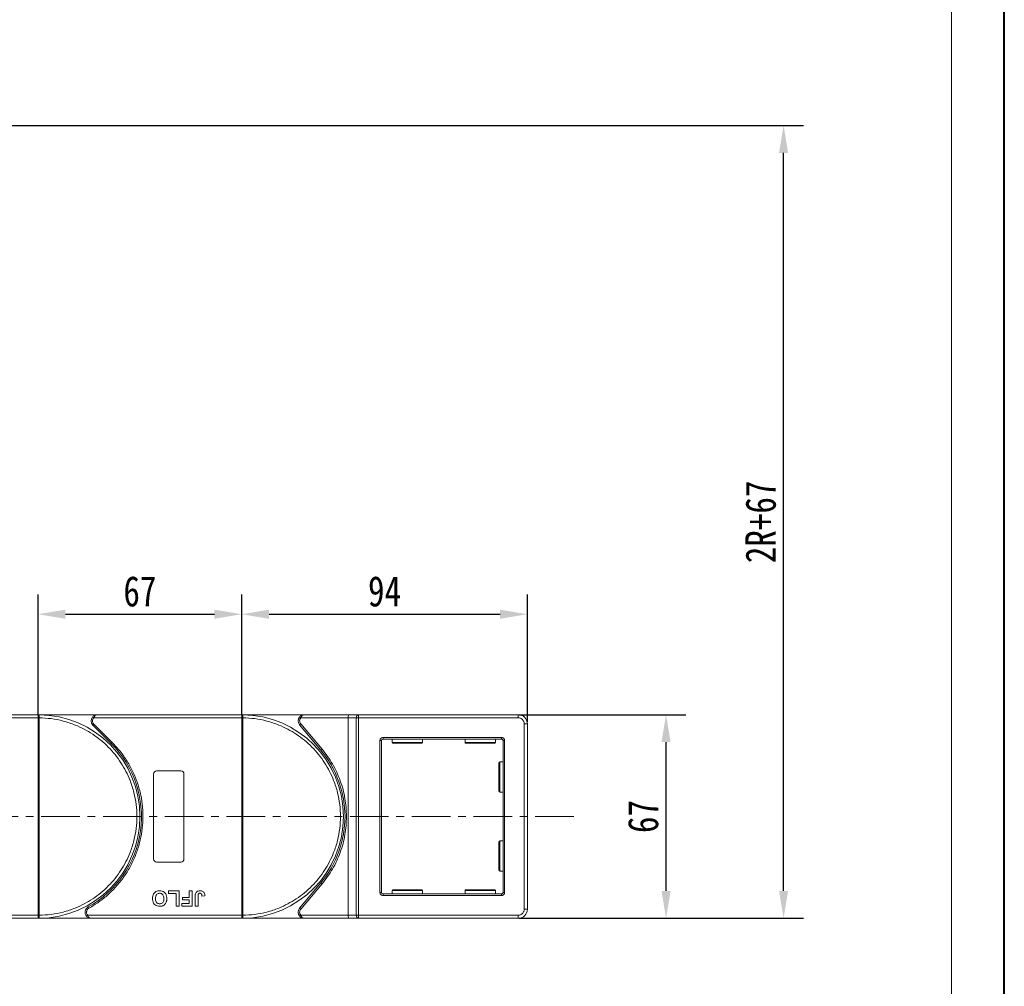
# Model space of a CAD drawing. Header units: millimetres. Extents: x 4144 to 5605, y 218 to 1251.
# Tile 25 of 45: x 5281 to 5605, y 614 to 932. Entities that reach past the tile are written whole.
import ezdxf

# ---------------------------------------------------------------- set-up
doc = ezdxf.new("R2010")
doc.units = ezdxf.units.MM
doc.linetypes.add('CENTERX2', pattern=[20.32, 12.7, -2.54, 2.54, -2.54])
doc.styles.get("Standard").update_dxf_attribs({"font": '仿宋_GB2312.ttf', "width": 0.8})
doc.dimstyles.new('副本 ISO-45.1', dxfattribs={"dimtxt": 10, "dimasz": 9, "dimexe": 6.5, "dimexo": 0.625, "dimgap": 2.5, "dimtad": 1, "dimdsep": 46, "dimtxsty": 'Standard', "dimcen": 2.5, "dimadec": 0, "dimazin": 0, "dimtfac": 1, "dimtmove": 0, "dimatfit": 3, "dimfxl": 0, "dimarcsym": 0})

# ---------------------------------------------------------------- blocks, each defined once
blk = doc.blocks.new('*D1854')
at = {"color": 0, "lineweight": -2}
for p, q in [((5444.94, 703.49), (5499.82, 703.49)), ((5493.32, 645.49), (5493.32, 694.49)), ((5444.94, 636.49), (5499.82, 636.49))]:
    blk.add_line(p, q, dxfattribs=at)
at = {"color": 0, "lineweight": 9}
for points in [[(5491.82, 694.49), (5494.82, 694.49), (5493.32, 703.49)], [(5491.82, 645.49), (5494.82, 645.49), (5493.32, 636.49)]]:
    blk.add_solid(points, dxfattribs=at)
at = {"layer": 'Defpoints', "color": 0, "lineweight": 9}
for p in [(5444.31, 703.49), (5493.32, 703.49), (5444.31, 636.49)]:
    blk.add_point(p, dxfattribs=at)
at = {"color": 0, "lineweight": 9, "insert": (5485.82, 669.99), "char_height": 10, "attachment_point": 5, "rotation": 90}
blk.add_mtext('67', dxfattribs=at)
blk = doc.blocks.new('*D1847')
at = {"color": 0, "lineweight": -2}
for p, q in [((5023.18, 897.47), (5538.5, 897.47)), ((5532, 645.49), (5532, 888.47)), ((5444.94, 636.49), (5538.5, 636.49))]:
    blk.add_line(p, q, dxfattribs=at)
at = {"color": 0, "lineweight": 9}
for points in [[(5530.5, 888.47), (5533.5, 888.47), (5532, 897.47)], [(5530.5, 645.49), (5533.5, 645.49), (5532, 636.49)]]:
    blk.add_solid(points, dxfattribs=at)
at = {"layer": 'Defpoints', "color": 0, "lineweight": 9}
for p in [(5022.56, 897.47), (5532, 897.47), (5444.31, 636.49)]:
    blk.add_point(p, dxfattribs=at)
at = {"color": 0, "lineweight": 9, "insert": (5524.5, 766.98), "char_height": 10, "attachment_point": 5, "rotation": 90}
blk.add_mtext('2R+67', dxfattribs=at)
blk = doc.blocks.new('*D1850')
at = {"color": 0, "lineweight": -2}
for p, q in [((5353.68, 703.61), (5353.68, 743.08)), ((5447.68, 701.11), (5447.68, 743.08)), ((5362.68, 736.58), (5438.68, 736.58))]:
    blk.add_line(p, q, dxfattribs=at)
at = {"color": 0, "lineweight": 9}
for points in [[(5362.68, 738.08), (5362.68, 735.08), (5353.68, 736.58)], [(5438.68, 738.08), (5438.68, 735.08), (5447.68, 736.58)]]:
    blk.add_solid(points, dxfattribs=at)
at = {"layer": 'Defpoints', "color": 0, "lineweight": 9}
for p in [(5447.68, 736.58), (5353.68, 702.99), (5447.68, 700.49)]:
    blk.add_point(p, dxfattribs=at)
at = {"color": 0, "lineweight": 9, "insert": (5400.68, 744.08), "char_height": 10, "attachment_point": 5}
blk.add_mtext('94', dxfattribs=at)
blk = doc.blocks.new('*D1851')
at = {"color": 0, "lineweight": -2}
for p, q in [((5286.68, 703.26), (5286.68, 743.08)), ((5353.68, 703.61), (5353.68, 743.08)), ((5295.68, 736.58), (5344.68, 736.58))]:
    blk.add_line(p, q, dxfattribs=at)
at = {"color": 0, "lineweight": 9}
for points in [[(5295.68, 738.08), (5295.68, 735.08), (5286.68, 736.58)], [(5344.68, 738.08), (5344.68, 735.08), (5353.68, 736.58)]]:
    blk.add_solid(points, dxfattribs=at)
at = {"layer": 'Defpoints', "color": 0, "lineweight": 9}
for p in [(5353.68, 736.58), (5286.68, 702.63), (5353.68, 702.99)]:
    blk.add_point(p, dxfattribs=at)
at = {"color": 0, "lineweight": 9, "insert": (5320.18, 744.08), "char_height": 10, "attachment_point": 5}
blk.add_mtext('67', dxfattribs=at)

msp = doc.modelspace()

# ---------------------------------------------------------------- linework, layer by layer
at = {"color": 7, "lineweight": 40}
msp.add_line((5604.637, 217.509), (5604.637, 1250.523), dxfattribs=at)
at = {"color": 7, "lineweight": 13}
msp.add_line((5587.246, 234.9), (5587.246, 1233.132), dxfattribs=at)
at = {"color": 7, "linetype": 'Continuous', "lineweight": 15}
for p, q in [((5286.679, 703.485), (5239.091, 703.485)), ((5286.679, 703.485), (5286.913, 703.484)), ((5306.091, 703.485), (5286.679, 703.485)), ((5353.679, 703.485), (5306.091, 703.485)), ((5374.242, 703.485), (5353.679, 703.485)), ((5353.679, 703.485), (5353.913, 703.484)), ((5389.139, 703.485), (5374.242, 703.485)), ((5392.139, 703.485), (5389.139, 703.485)), ((5392.139, 703.485), (5392.139, 702.485)), ((5444.679, 703.485), (5392.139, 703.485)), ((5444.679, 702.485), (5444.679, 703.485)), ((5237.973, 702.485), (5286.679, 702.485)), ((5286.679, 637.487), (5286.679, 702.483)), ((5286.679, 702.483), (5287.029, 702.483)), ((5287.029, 702.486), (5287.029, 702.483)), ((5287.029, 702.483), (5287.029, 637.487)), ((5304.6, 702.819), (5304.973, 702.485)), ((5305.03, 700.425), (5304.677, 700.071)), ((5304.677, 700.071), (5310.721, 694.027)), ((5304.973, 702.485), (5353.679, 702.485)), ((5305.03, 700.425), (5311.075, 694.38)), ((5353.679, 637.487), (5353.679, 702.483)), ((5353.679, 702.483), (5354.029, 702.483)), ((5354.029, 702.486), (5354.029, 702.483)), ((5354.029, 702.483), (5354.029, 637.487)), ((5373.093, 700.521), (5372.71, 700.2)), ((5372.71, 700.2), (5379.725, 691.84)), ((5373.124, 702.485), (5372.752, 702.819)), ((5380.108, 692.161), (5373.093, 700.521)), ((5373.124, 702.485), (5388.679, 702.485)), ((5388.679, 702.485), (5391.38, 702.485)), ((5388.679, 702.485), (5388.679, 637.485)), ((5391.38, 637.485), (5391.38, 702.485)), ((5391.38, 702.485), (5392.139, 702.485)), ((5392.139, 702.485), (5392.139, 637.485)), ((5392.139, 702.485), (5444.679, 702.485)), ((5446.679, 700.485), (5446.679, 639.485)), ((5447.679, 700.485), (5446.679, 700.485)), ((5447.679, 639.485), (5447.679, 700.485)), ((5311.075, 694.38), (5310.721, 694.027)), ((5399.179, 644.985), (5399.179, 694.985)), ((5399.179, 694.985), (5399.679, 694.985)), ((5399.679, 644.985), (5399.679, 694.985)), ((5400.179, 695.985), (5439.179, 695.985)), ((5400.179, 695.985), (5400.179, 695.485)), ((5439.179, 695.485), (5400.179, 695.485)), ((5403.179, 695.485), (5403.179, 694.385)), ((5403.179, 694.385), (5413.179, 694.385)), ((5413.179, 694.385), (5413.179, 695.485)), ((5427.179, 695.485), (5427.179, 694.385)), ((5427.179, 694.385), (5437.179, 694.385)), ((5437.179, 694.385), (5437.179, 695.485)), ((5439.179, 695.985), (5439.179, 695.485)), ((5439.679, 644.985), (5439.679, 694.985)), ((5439.679, 694.985), (5440.179, 694.985)), ((5440.179, 694.985), (5440.179, 644.985)), ((5379.725, 691.84), (5380.108, 692.161)), ((5439.679, 687.985), (5438.579, 687.985)), ((5438.579, 687.985), (5438.579, 677.985)), ((5324.679, 655.985), (5324.679, 683.985)), ((5325.679, 684.985), (5333.679, 684.985)), ((5334.679, 683.985), (5334.679, 655.985)), ((5438.579, 677.985), (5439.679, 677.985)), ((5439.679, 661.985), (5438.579, 661.985)), ((5438.579, 661.985), (5438.579, 651.985)), ((5333.679, 654.985), (5325.679, 654.985)), ((5438.579, 651.985), (5439.679, 651.985)), ((5379.725, 648.131), (5372.71, 639.771)), ((5379.725, 648.131), (5380.108, 647.809)), ((5329.564, 645.485), (5333.09, 645.485)), ((5329.564, 644.652), (5329.564, 645.485)), ((5333.09, 645.485), (5333.09, 640.485)), ((5336.359, 645.485), (5337.32, 645.485)), ((5336.359, 643.37), (5336.359, 645.485)), ((5337.32, 645.485), (5337.32, 640.485)), ((5373.093, 639.449), (5380.108, 647.809)), ((5399.179, 644.985), (5399.679, 644.985)), ((5403.179, 645.585), (5403.179, 644.485)), ((5413.179, 645.585), (5403.179, 645.585)), ((5413.179, 644.485), (5413.179, 645.585)), ((5427.179, 645.585), (5427.179, 644.485)), ((5437.179, 645.585), (5427.179, 645.585)), ((5437.179, 644.485), (5437.179, 645.585)), ((5440.179, 644.985), (5439.679, 644.985)), ((5332.128, 644.652), (5329.564, 644.652)), ((5332.128, 640.485), (5332.128, 644.652)), ((5334.243, 643.37), (5336.359, 643.37)), ((5334.243, 642.537), (5334.243, 643.37)), ((5336.359, 642.537), (5334.243, 642.537)), ((5336.359, 641.319), (5336.359, 642.537)), ((5338.346, 640.485), (5338.346, 643.637)), ((5339.308, 643.721), (5339.308, 640.485)), ((5340.59, 643.819), (5341.551, 643.883)), ((5400.179, 643.985), (5400.179, 644.485)), ((5400.179, 644.485), (5439.179, 644.485)), ((5439.179, 643.985), (5400.179, 643.985)), ((5439.179, 643.985), (5439.179, 644.485)), ((5303.14, 640.235), (5303.382, 639.798)), ((5333.09, 640.485), (5332.128, 640.485)), ((5333.923, 640.485), (5333.923, 641.319)), ((5333.923, 641.319), (5336.359, 641.319)), ((5337.32, 640.485), (5333.923, 640.485)), ((5339.308, 640.485), (5338.346, 640.485)), ((5372.71, 639.771), (5373.093, 639.449)), ((5447.679, 639.485), (5446.679, 639.485)), ((5286.679, 637.485), (5235.99, 637.485)), ((5237.108, 636.485), (5286.679, 636.485)), ((5287.029, 637.487), (5286.679, 637.487)), ((5286.913, 636.486), (5286.679, 636.485)), ((5286.679, 636.485), (5304.108, 636.485)), ((5287.029, 637.487), (5287.029, 637.484)), ((5302.99, 637.485), (5302.617, 637.152)), ((5353.679, 637.485), (5302.99, 637.485)), ((5304.108, 636.485), (5353.679, 636.485)), ((5354.029, 637.487), (5353.679, 637.487)), ((5353.913, 636.486), (5353.679, 636.485)), ((5353.679, 636.485), (5374.242, 636.485)), ((5354.029, 637.487), (5354.029, 637.484)), ((5373.124, 637.485), (5372.752, 637.152)), ((5388.679, 637.485), (5373.124, 637.485)), ((5374.242, 636.485), (5389.139, 636.485)), ((5391.38, 637.485), (5388.679, 637.485)), ((5389.139, 636.485), (5392.139, 636.485)), ((5392.139, 637.485), (5391.38, 637.485)), ((5444.679, 637.485), (5392.139, 637.485)), ((5392.139, 636.485), (5392.139, 637.485)), ((5392.139, 636.485), (5444.679, 636.485)), ((5444.679, 636.485), (5444.679, 637.485))]:
    msp.add_line(p, q, dxfattribs=at)
at = {"color": 1, "linetype": 'CENTERX2', "lineweight": 13}
msp.add_line((5462.978, 669.985), (4757.166, 669.985), dxfattribs=at)
at = {"color": 7, "linetype": 'Continuous', "lineweight": 15}
for centre, radius, start, end in [((5286.916, 703.189), 0.295, 90.53836, 143.36012), ((5286.679, 669.985), 33.5, 270.40019, 89.59981), ((5353.916, 703.189), 0.295, 90.53836, 143.36012), ((5353.679, 669.985), 33.5, 270.40019, 89.59981), ((5392.279, 702.591), 0.905, 98.86498, 186.71937), ((5444.679, 700.485), 3, 0, 90), ((5286.942, 672.303), 30.184, 89.8339, 90.49831), ((5306.091, 701.485), 2, 138.18969, 225), ((5353.942, 672.303), 30.184, 89.8339, 90.49831), ((5374.242, 701.485), 2, 138.18969, 220), ((5286.679, 669.985), 34, 298.95502, 45), ((5400.179, 694.985), 0.5, 90, 180), ((5403.479, 694.385), 0.3, 180, 270), ((5412.879, 694.385), 0.3, 270, 0), ((5427.479, 694.385), 0.3, 180, 270), ((5436.879, 694.385), 0.3, 270, 0), ((5439.179, 694.985), 0.5, 0, 90), ((5353.679, 669.985), 34, 320, 40), ((5438.579, 687.685), 0.3, 90, 180), ((5325.679, 683.985), 1, 90, 180), ((5333.679, 683.985), 1, 0, 90), ((5438.579, 678.285), 0.3, 180, 270), ((5438.579, 661.685), 0.3, 90, 180), ((5325.679, 655.985), 1, 180, 270), ((5333.679, 655.985), 1, 270, 360), ((5438.579, 652.285), 0.3, 180, 270), ((5400.179, 644.985), 0.5, 180, 270), ((5403.479, 645.585), 0.3, 90, 180), ((5412.879, 645.585), 0.3, 0, 90), ((5427.479, 645.585), 0.3, 90, 180), ((5436.879, 645.585), 0.3, 0, 90), ((5439.179, 644.985), 0.5, 270, 0), ((5304.108, 638.485), 2, 118.95502, 221.81031), ((5374.242, 638.485), 2, 140, 221.81031), ((5444.679, 639.485), 3, 270, 0), ((5286.942, 667.668), 30.184, 269.50169, 270.1661), ((5286.916, 636.781), 0.295, 216.63988, 269.46164), ((5353.942, 667.668), 30.184, 269.50169, 270.1661), ((5353.916, 636.781), 0.295, 216.63988, 269.46164), ((5392.279, 637.379), 0.905, 173.28063, 261.13502)]:
    msp.add_arc(centre, radius, start, end, dxfattribs=at)
for centre, start_param, end_param in [((5389.139, 702.485), 0, 1.5707963), ((5389.139, 637.485), 1.5707963, 3.1415927)]:
    msp.add_ellipse(centre, major_axis=(0, 1), ratio=0.4599349, start_param=start_param, end_param=end_param, dxfattribs=at)
for points in [[(5286.679, 703.366), (5286.679, 703.4), (5286.679, 703.47), (5286.679, 703.48), (5286.679, 703.485)], [(5353.679, 703.366), (5353.679, 703.4), (5353.679, 703.47), (5353.679, 703.48), (5353.679, 703.485)], [(5304.973, 702.485), (5304.863, 702.336), (5304.644, 702.038), (5304.609, 701.67), (5304.591, 701.485)], [(5304.591, 701.485), (5304.612, 701.287), (5304.652, 700.889), (5304.904, 700.58), (5305.03, 700.425)], [(5302.608, 638.485), (5302.625, 638.301), (5302.66, 637.932), (5302.88, 637.634), (5302.99, 637.485)], [(5286.679, 636.485), (5286.679, 636.491), (5286.679, 636.501), (5286.679, 636.57), (5286.679, 636.605)], [(5353.679, 636.485), (5353.679, 636.491), (5353.679, 636.501), (5353.679, 636.57), (5353.679, 636.605)]]:
    msp.add_open_spline(points, degree=3, dxfattribs=at)
for points, knots in [([(5286.679, 702.485), (5286.679, 702.598), (5286.679, 702.823), (5286.679, 703.121), (5286.68, 703.289), (5286.679, 703.355), (5286.679, 703.366)], [0, 0, 0, 0, 0.3133566, 0.6267132, 0.9400698, 1, 1, 1, 1]), ([(5286.913, 703.484), (5286.93, 703.482), (5286.967, 703.475), (5286.997, 703.421), (5287.016, 703.328), (5287.027, 703.182), (5287.029, 702.986), (5287.03, 702.741), (5287.03, 702.577), (5287.029, 702.486)], [0, 0, 0, 0, 0.1119973, 0.2448439, 0.3691679, 0.5008987, 0.6875333, 0.8281382, 1, 1, 1, 1]), ([(5304.6, 702.819), (5304.695, 702.912), (5304.905, 703.119), (5305.403, 703.407), (5305.821, 703.454), (5306.091, 703.485)], [0, 0, 0, 0, 0.2270634, 0.50158693, 1, 1, 1, 1]), ([(5306.091, 703.485), (5305.985, 703.472), (5305.773, 703.446), (5305.464, 703.234), (5305.185, 702.909), (5305.041, 702.621), (5304.973, 702.485)], [0, 0, 0, 0, 0.2515188, 0.5017844, 0.7656323, 1, 1, 1, 1]), ([(5353.679, 702.485), (5353.679, 702.598), (5353.679, 702.823), (5353.679, 703.121), (5353.68, 703.289), (5353.679, 703.355), (5353.679, 703.366)], [0, 0, 0, 0, 0.3133566, 0.6267132, 0.9400698, 1, 1, 1, 1]), ([(5353.913, 703.484), (5353.93, 703.482), (5353.967, 703.475), (5353.997, 703.421), (5354.016, 703.328), (5354.027, 703.182), (5354.029, 702.986), (5354.03, 702.741), (5354.03, 702.577), (5354.029, 702.486)], [0, 0, 0, 0, 0.1119973, 0.2448439, 0.3691679, 0.5008987, 0.6875333, 0.8281382, 1, 1, 1, 1]), ([(5372.752, 702.819), (5372.846, 702.912), (5373.056, 703.119), (5373.555, 703.407), (5373.973, 703.454), (5374.242, 703.485)], [0, 0, 0, 0, 0.2270634, 0.5015869, 1, 1, 1, 1]), ([(5374.242, 703.485), (5374.136, 703.472), (5373.925, 703.446), (5373.615, 703.234), (5373.336, 702.909), (5373.192, 702.621), (5373.124, 702.485)], [0, 0, 0, 0, 0.2515188, 0.5017844, 0.7656323, 1, 1, 1, 1]), ([(5286.679, 702.483), (5286.679, 702.484), (5286.679, 702.484), (5286.679, 702.485), (5286.679, 702.485), (5286.679, 702.485)], [0, 0, 0, 0, 0.3846661, 0.6923333, 1, 1, 1, 1]), ([(5287.029, 702.483), (5288.342, 702.423), (5291.008, 702.301), (5294.997, 701.487), (5298.641, 700.282), (5301.876, 698.776), (5304.702, 697.097), (5307.363, 695.129), (5310.642, 692.137), (5313.43, 688.672), (5315.632, 684.871), (5317.102, 681.619), (5318.275, 677.963), (5319.018, 673.965), (5319.259, 669.985), (5319.018, 666.005), (5318.275, 662.007), (5317.102, 658.351), (5315.632, 655.099), (5313.984, 652.256), (5312.044, 649.574), (5309.087, 646.263), (5305.653, 643.438), (5301.876, 641.195), (5298.64, 639.689), (5294.997, 638.483), (5291.008, 637.67), (5288.342, 637.547), (5287.029, 637.487)], [0, 0, 0, 0, 0.038862, 0.078912, 0.1200677, 0.1522272, 0.1843815, 0.2172151, 0.2500433, 0.3156185, 0.347778, 0.3799323, 0.4210926, 0.4611415, 0.5, 0.5388632, 0.578912, 0.6200677, 0.6522272, 0.6843815, 0.7172151, 0.7500433, 0.8156185, 0.847778, 0.8799323, 0.9210926, 0.9611404, 1, 1, 1, 1]), ([(5353.679, 702.483), (5353.679, 702.484), (5353.679, 702.484), (5353.679, 702.485), (5353.679, 702.485), (5353.679, 702.485)], [0, 0, 0, 0, 0.3846661, 0.6923333, 1, 1, 1, 1]), ([(5354.029, 702.483), (5355.342, 702.423), (5358.008, 702.301), (5361.997, 701.487), (5365.641, 700.282), (5368.876, 698.776), (5371.702, 697.097), (5374.363, 695.129), (5377.642, 692.137), (5380.43, 688.672), (5382.632, 684.871), (5384.102, 681.619), (5385.275, 677.963), (5386.018, 673.965), (5386.259, 669.985), (5386.018, 666.005), (5385.275, 662.007), (5384.102, 658.351), (5382.632, 655.099), (5380.984, 652.256), (5379.044, 649.574), (5376.087, 646.263), (5372.653, 643.438), (5368.876, 641.195), (5365.64, 639.689), (5361.997, 638.483), (5358.008, 637.67), (5355.342, 637.547), (5354.029, 637.487)], [0, 0, 0, 0, 0.038862, 0.078912, 0.1200677, 0.1522272, 0.1843815, 0.2172151, 0.2500433, 0.3156185, 0.347778, 0.3799323, 0.4210926, 0.4611415, 0.5, 0.5388632, 0.578912, 0.6200677, 0.6522272, 0.6843815, 0.7172151, 0.7500433, 0.8156185, 0.847778, 0.8799323, 0.9210926, 0.9611404, 1, 1, 1, 1]), ([(5373.093, 700.521), (5372.996, 700.665), (5372.794, 700.961), (5372.712, 701.509), (5372.811, 702.055), (5373.022, 702.345), (5373.124, 702.485)], [0, 0, 0, 0, 0.2418638, 0.5, 0.7581362, 1, 1, 1, 1]), ([(5444.679, 702.485), (5444.931, 702.458), (5445.319, 702.417), (5445.785, 702.168), (5446.104, 701.909), (5446.362, 701.591), (5446.611, 701.125), (5446.653, 700.737), (5446.679, 700.485)], [0, 0, 0, 0, 0.2394429, 0.3698071, 0.5000001, 0.6303641, 0.7605571, 1, 1, 1, 1]), ([(5311.075, 694.38), (5311.972, 693.422), (5313.767, 691.506), (5316.039, 688.239), (5317.965, 684.717), (5319.474, 680.951), (5320.532, 677.035), (5321.119, 673.062), (5321.244, 669.09), (5320.915, 665.16), (5320.145, 661.293), (5318.927, 657.51), (5317.265, 653.854), (5315.166, 650.383), (5312.674, 647.18), (5309.85, 644.328), (5306.764, 641.816), (5304.509, 640.471), (5303.382, 639.798)], [0, 0, 0, 0, 0.0616516, 0.1233073, 0.1864354, 0.25, 0.3135645, 0.3766927, 0.4383422, 0.5, 0.5616495, 0.6233073, 0.6864354, 0.75, 0.8135645, 0.8766927, 0.9383443, 1, 1, 1, 1]), ([(5399.179, 694.985), (5399.193, 695.111), (5399.214, 695.305), (5399.338, 695.538), (5399.467, 695.697), (5399.626, 695.827), (5399.859, 695.951), (5400.054, 695.972), (5400.179, 695.985)], [0, 0, 0, 0, 0.239443, 0.3695502, 0.4999998, 0.6301073, 0.760557, 1, 1, 1, 1]), ([(5403.479, 694.085), (5403.542, 694.085), (5403.639, 694.085), (5404.225, 694.085), (5404.831, 694.085), (5405.584, 694.085), (5406.679, 694.085), (5408.179, 694.085), (5409.68, 694.085), (5410.774, 694.085), (5411.527, 694.085), (5412.134, 694.085), (5412.72, 694.085), (5412.817, 694.085), (5412.879, 694.085)], [0, 0, 0, 0, 0.1197284, 0.1841803, 0.25, 0.3158197, 0.3802716, 0.5, 0.6197284, 0.6841803, 0.75, 0.8158197, 0.8802716, 1, 1, 1, 1]), ([(5427.479, 694.085), (5427.542, 694.085), (5427.639, 694.085), (5428.225, 694.085), (5428.831, 694.085), (5429.584, 694.085), (5430.679, 694.085), (5432.179, 694.085), (5433.68, 694.085), (5434.774, 694.085), (5435.527, 694.085), (5436.134, 694.085), (5436.72, 694.085), (5436.817, 694.085), (5436.879, 694.085)], [0, 0, 0, 0, 0.1197284, 0.1841803, 0.25, 0.3158197, 0.3802716, 0.5, 0.6197284, 0.6841803, 0.75, 0.8158197, 0.8802716, 1, 1, 1, 1]), ([(5439.179, 695.985), (5439.305, 695.972), (5439.499, 695.951), (5439.732, 695.827), (5439.891, 695.698), (5440.021, 695.538), (5440.145, 695.305), (5440.166, 695.111), (5440.179, 694.985)], [0, 0, 0, 0, 0.23944295, 0.36955024, 0.49999985, 0.63010729, 0.76055705, 1, 1, 1, 1]), ([(5388.179, 669.985), (5388.08, 671.978), (5387.88, 675.993), (5386.244, 681.838), (5383.741, 687.367), (5381.313, 690.571), (5380.108, 692.161)], [0, 0, 0, 0, 0.2480864, 0.5, 0.7519136, 1, 1, 1, 1]), ([(5438.279, 687.685), (5438.279, 687.623), (5438.279, 687.526), (5438.279, 686.94), (5438.279, 686.333), (5438.279, 685.58), (5438.279, 684.486), (5438.279, 683.577), (5438.279, 682.985)], [0, 0, 0, 0, 0.2394568, 0.3683607, 0.5, 0.6316393, 0.7605432, 1, 1, 1, 1]), ([(5438.279, 682.985), (5438.279, 682.394), (5438.279, 681.485), (5438.279, 680.39), (5438.279, 679.637), (5438.279, 679.031), (5438.279, 678.445), (5438.279, 678.348), (5438.279, 678.285)], [0, 0, 0, 0, 0.2394568, 0.3683607, 0.5, 0.6316393, 0.7605432, 1, 1, 1, 1]), ([(5380.108, 647.809), (5381.313, 649.399), (5383.741, 652.604), (5386.244, 658.133), (5387.88, 663.977), (5388.08, 667.993), (5388.179, 669.985)], [0, 0, 0, 0, 0.2480864, 0.5, 0.7519136, 1, 1, 1, 1]), ([(5438.279, 661.685), (5438.279, 661.623), (5438.279, 661.526), (5438.279, 660.94), (5438.279, 660.333), (5438.279, 659.58), (5438.279, 658.486), (5438.279, 657.577), (5438.279, 656.985)], [0, 0, 0, 0, 0.2394568, 0.3683607, 0.5, 0.6316393, 0.7605432, 1, 1, 1, 1]), ([(5438.279, 656.985), (5438.279, 656.394), (5438.279, 655.485), (5438.279, 654.39), (5438.279, 653.637), (5438.279, 653.031), (5438.279, 652.445), (5438.279, 652.348), (5438.279, 652.285)], [0, 0, 0, 0, 0.2394568, 0.3683607, 0.5, 0.6316393, 0.7605432, 1, 1, 1, 1]), ([(5324.308, 642.992), (5324.311, 643.126), (5324.321, 643.528), (5324.463, 644.168), (5324.855, 644.83), (5325.429, 645.297), (5326.068, 645.522), (5326.49, 645.541), (5326.672, 645.549)], [0, 0, 0, 0, 0.1018882, 0.3073435, 0.4929627, 0.6786474, 0.8607914, 1, 1, 1, 1]), ([(5326.672, 645.549), (5326.806, 645.545), (5327.209, 645.531), (5327.87, 645.341), (5328.491, 644.852), (5328.916, 644.142), (5329.042, 643.505), (5329.049, 643.104), (5329.051, 643.015)], [0, 0, 0, 0, 0.1021706, 0.3092201, 0.51365, 0.6922749, 0.9324126, 1, 1, 1, 1]), ([(5338.455, 644.588), (5338.509, 644.712), (5338.617, 644.961), (5338.921, 645.264), (5339.386, 645.513), (5339.773, 645.536), (5340.007, 645.549)], [0, 0, 0, 0, 0.2064605, 0.4135145, 0.6452106, 1, 1, 1, 1]), ([(5340.007, 645.549), (5340.14, 645.544), (5340.445, 645.531), (5340.896, 645.37), (5341.255, 645.044), (5341.51, 644.537), (5341.535, 644.14), (5341.551, 643.883)], [0, 0, 0, 0, 0.1552919, 0.3531453, 0.543243, 0.704067, 1, 1, 1, 1]), ([(5400.179, 643.985), (5400.054, 643.999), (5399.86, 644.019), (5399.626, 644.144), (5399.467, 644.273), (5399.338, 644.432), (5399.214, 644.665), (5399.193, 644.86), (5399.179, 644.985)], [0, 0, 0, 0, 0.239443, 0.3695502, 0.4999998, 0.6301073, 0.760557, 1, 1, 1, 1]), ([(5412.879, 645.885), (5412.817, 645.885), (5412.72, 645.885), (5412.134, 645.885), (5411.527, 645.885), (5410.774, 645.885), (5409.68, 645.885), (5408.179, 645.885), (5406.679, 645.885), (5405.584, 645.885), (5404.831, 645.885), (5404.225, 645.885), (5403.639, 645.885), (5403.542, 645.885), (5403.479, 645.885)], [0, 0, 0, 0, 0.1197284, 0.1841803, 0.25, 0.3158197, 0.3802716, 0.5, 0.6197284, 0.6841803, 0.75, 0.8158197, 0.8802716, 1, 1, 1, 1]), ([(5436.879, 645.885), (5436.817, 645.885), (5436.72, 645.885), (5436.134, 645.885), (5435.527, 645.885), (5434.774, 645.885), (5433.68, 645.885), (5432.179, 645.885), (5430.679, 645.885), (5429.584, 645.885), (5428.831, 645.885), (5428.225, 645.885), (5427.639, 645.885), (5427.542, 645.885), (5427.479, 645.885)], [0, 0, 0, 0, 0.1197284, 0.1841803, 0.25, 0.3158197, 0.3802716, 0.5, 0.6197284, 0.6841803, 0.75, 0.8158197, 0.8802716, 1, 1, 1, 1]), ([(5440.179, 644.985), (5440.166, 644.86), (5440.145, 644.665), (5440.021, 644.432), (5439.892, 644.273), (5439.732, 644.144), (5439.499, 644.019), (5439.305, 643.999), (5439.179, 643.985)], [0, 0, 0, 0, 0.239443, 0.3695502, 0.4999998, 0.6301073, 0.760557, 1, 1, 1, 1]), ([(5326.686, 640.421), (5326.553, 640.426), (5326.149, 640.439), (5325.495, 640.634), (5324.876, 641.121), (5324.449, 641.828), (5324.318, 642.479), (5324.31, 642.893), (5324.308, 642.992)], [0, 0, 0, 0, 0.1013981, 0.3069957, 0.5061443, 0.6852619, 0.9245571, 1, 1, 1, 1]), ([(5325.269, 642.968), (5325.273, 643.101), (5325.285, 643.477), (5325.425, 643.999), (5325.771, 644.419), (5326.148, 644.649), (5326.468, 644.711), (5326.642, 644.715), (5326.674, 644.716)], [0, 0, 0, 0, 0.1585903, 0.4472388, 0.6203806, 0.7935748, 0.9612953, 1, 1, 1, 1]), ([(5326.674, 641.255), (5326.54, 641.263), (5326.27, 641.28), (5325.886, 641.449), (5325.575, 641.736), (5325.337, 642.198), (5325.274, 642.627), (5325.27, 642.913), (5325.269, 642.968)], [0, 0, 0, 0, 0.1602922, 0.3219224, 0.4907614, 0.6575692, 0.9338827, 1, 1, 1, 1]), ([(5326.674, 644.716), (5326.809, 644.707), (5327.079, 644.688), (5327.46, 644.507), (5327.783, 644.206), (5328.032, 643.713), (5328.086, 643.281), (5328.089, 643.011), (5328.09, 642.982)], [0, 0, 0, 0, 0.1597099, 0.3204292, 0.4910735, 0.6770503, 0.9662903, 1, 1, 1, 1]), ([(5328.09, 642.982), (5328.086, 642.849), (5328.076, 642.512), (5327.958, 642.034), (5327.673, 641.619), (5327.314, 641.364), (5326.962, 641.265), (5326.748, 641.257), (5326.674, 641.255)], [0, 0, 0, 0, 0.15861661, 0.40086372, 0.57305935, 0.74548557, 0.91298519, 1, 1, 1, 1]), ([(5328.828, 641.744), (5328.768, 641.624), (5328.648, 641.385), (5328.331, 640.994), (5328.01, 640.74), (5327.769, 640.631), (5327.74, 640.618)], [0, 0, 0, 0, 0.2508959, 0.5021661, 0.9405117, 1, 1, 1, 1]), ([(5329.051, 643.015), (5329.051, 642.949), (5329.05, 642.815), (5329.035, 642.608), (5329.01, 642.395), (5328.969, 642.175), (5328.912, 641.956), (5328.856, 641.815), (5328.828, 641.744)], [0, 0, 0, 0, 0.1539502, 0.3081809, 0.478699, 0.6499612, 0.8242026, 1, 1, 1, 1]), ([(5338.346, 643.637), (5338.347, 643.704), (5338.348, 643.837), (5338.357, 644.017), (5338.371, 644.176), (5338.391, 644.314), (5338.414, 644.453), (5338.442, 644.543), (5338.455, 644.588)], [0, 0, 0, 0, 0.2082698, 0.416707, 0.5614806, 0.7065734, 0.8528245, 1, 1, 1, 1]), ([(5339.308, 643.721), (5339.31, 643.855), (5339.315, 644.086), (5339.364, 644.365), (5339.455, 644.544), (5339.573, 644.641), (5339.739, 644.706), (5339.866, 644.712), (5339.945, 644.716)], [0, 0, 0, 0, 0.29202728, 0.5048541, 0.61390458, 0.72368495, 0.82981647, 1, 1, 1, 1]), ([(5339.945, 644.716), (5339.986, 644.715), (5340.07, 644.712), (5340.18, 644.68), (5340.274, 644.635), (5340.346, 644.58), (5340.41, 644.515), (5340.443, 644.466), (5340.459, 644.441)], [0, 0, 0, 0, 0.202387, 0.4109073, 0.5578292, 0.7094718, 0.8532239, 1, 1, 1, 1]), ([(5340.459, 644.441), (5340.478, 644.404), (5340.516, 644.328), (5340.544, 644.215), (5340.564, 644.11), (5340.576, 644.013), (5340.585, 643.916), (5340.588, 643.851), (5340.59, 643.819)], [0, 0, 0, 0, 0.1938055, 0.3931273, 0.5440688, 0.6954121, 0.8476129, 1, 1, 1, 1]), ([(5303.382, 639.798), (5303.272, 639.726), (5303.048, 639.579), (5302.802, 639.255), (5302.638, 638.883), (5302.618, 638.616), (5302.608, 638.485)], [0, 0, 0, 0, 0.24551284, 0.5, 0.75448716, 1, 1, 1, 1]), ([(5327.74, 640.618), (5327.678, 640.593), (5327.554, 640.543), (5327.37, 640.495), (5327.194, 640.459), (5327.026, 640.437), (5326.857, 640.423), (5326.743, 640.422), (5326.686, 640.421)], [0, 0, 0, 0, 0.1854289, 0.3721896, 0.5277082, 0.6838775, 0.8416784, 1, 1, 1, 1]), ([(5373.124, 637.485), (5373.022, 637.626), (5372.811, 637.916), (5372.712, 638.461), (5372.794, 639.009), (5372.996, 639.306), (5373.093, 639.449)], [0, 0, 0, 0, 0.2418638, 0.5, 0.7581362, 1, 1, 1, 1]), ([(5446.679, 639.485), (5446.653, 639.234), (5446.611, 638.845), (5446.362, 638.379), (5446.103, 638.061), (5445.785, 637.803), (5445.319, 637.554), (5444.931, 637.512), (5444.679, 637.485)], [0, 0, 0, 0, 0.2394429, 0.3698071, 0.5000001, 0.6303641, 0.7605571, 1, 1, 1, 1]), ([(5286.679, 637.485), (5286.679, 637.486), (5286.679, 637.486), (5286.679, 637.487), (5286.679, 637.487), (5286.679, 637.487)], [0, 0, 0, 0, 0.38469928, 0.69234964, 1, 1, 1, 1]), ([(5286.679, 636.605), (5286.679, 636.668), (5286.679, 636.794), (5286.679, 637.088), (5286.679, 637.331), (5286.679, 637.464), (5286.679, 637.485)], [0, 0, 0, 0, 0.3133347, 0.6266911, 0.9400476, 1, 1, 1, 1]), ([(5287.029, 637.484), (5287.03, 637.394), (5287.03, 637.229), (5287.029, 636.984), (5287.027, 636.789), (5287.016, 636.641), (5286.996, 636.549), (5286.967, 636.495), (5286.93, 636.489), (5286.913, 636.486)], [0, 0, 0, 0, 0.172016, 0.3127556, 0.4995985, 0.630391, 0.7580256, 0.8892284, 1, 1, 1, 1]), ([(5304.108, 636.485), (5303.838, 636.516), (5303.42, 636.564), (5302.921, 636.851), (5302.712, 637.058), (5302.617, 637.152)], [0, 0, 0, 0, 0.4984129, 0.772928, 1, 1, 1, 1]), ([(5302.99, 637.485), (5303.057, 637.35), (5303.201, 637.062), (5303.48, 636.736), (5303.79, 636.524), (5304.002, 636.498), (5304.108, 636.485)], [0, 0, 0, 0, 0.2343503, 0.4981953, 0.748869, 1, 1, 1, 1]), ([(5353.679, 637.485), (5353.679, 637.486), (5353.679, 637.486), (5353.679, 637.487), (5353.679, 637.487), (5353.679, 637.487)], [0, 0, 0, 0, 0.38469928, 0.69234964, 1, 1, 1, 1]), ([(5353.679, 636.605), (5353.679, 636.668), (5353.679, 636.794), (5353.679, 637.088), (5353.679, 637.331), (5353.679, 637.464), (5353.679, 637.485)], [0, 0, 0, 0, 0.3133347, 0.6266911, 0.9400476, 1, 1, 1, 1]), ([(5354.029, 637.484), (5354.03, 637.394), (5354.03, 637.229), (5354.029, 636.984), (5354.027, 636.789), (5354.016, 636.641), (5353.996, 636.549), (5353.967, 636.495), (5353.93, 636.489), (5353.913, 636.486)], [0, 0, 0, 0, 0.172016, 0.3127556, 0.4995985, 0.630391, 0.7580256, 0.8892284, 1, 1, 1, 1]), ([(5374.242, 636.485), (5373.973, 636.516), (5373.555, 636.564), (5373.056, 636.851), (5372.846, 637.058), (5372.752, 637.152)], [0, 0, 0, 0, 0.49841293, 0.77292805, 1, 1, 1, 1]), ([(5373.124, 637.485), (5373.192, 637.35), (5373.336, 637.062), (5373.615, 636.736), (5373.925, 636.524), (5374.136, 636.498), (5374.242, 636.485)], [0, 0, 0, 0, 0.2343503, 0.4981953, 0.748869, 1, 1, 1, 1])]:
    msp.add_open_spline(points, degree=3, knots=knots, dxfattribs=at)

# ---------------------------------------------------------------- dimensions: what is measured, and where the dimension line sits
at = {"color": 5, "lineweight": 9}
dim = msp.add_linear_dim(base=(5532, 897.466), p1=(5444.314, 636.485), p2=(5022.556, 897.466), angle=90, text='2R+67', dimstyle='副本 ISO-45.1', dxfattribs=at)
dim.commit()
dim.dimension.update_dxf_attribs({"geometry": '*D1847', "text_midpoint": (5524.5, 766.976)})
for base, p1, p2, picture, middle in [((5353.679, 736.585), (5286.679, 702.631), (5353.679, 702.985), '*D1851', (5320.179, 744.085)), ((5447.679, 736.585), (5353.679, 702.985), (5447.679, 700.485), '*D1850', (5400.679, 744.085))]:
    dim = msp.add_linear_dim(base=base, p1=p1, p2=p2, dimstyle='副本 ISO-45.1', dxfattribs=at)
    dim.commit()
    dim.dimension.update_dxf_attribs({"geometry": picture, "text_midpoint": middle})
dim = msp.add_linear_dim(base=(5493.321, 703.485), p1=(5444.314, 636.485), p2=(5444.314, 703.485), angle=90, dimstyle='副本 ISO-45.1', dxfattribs=at)
dim.commit()
dim.dimension.update_dxf_attribs({"geometry": '*D1854', "text_midpoint": (5485.821, 669.985)})

doc.saveas('drawing.dxf')
